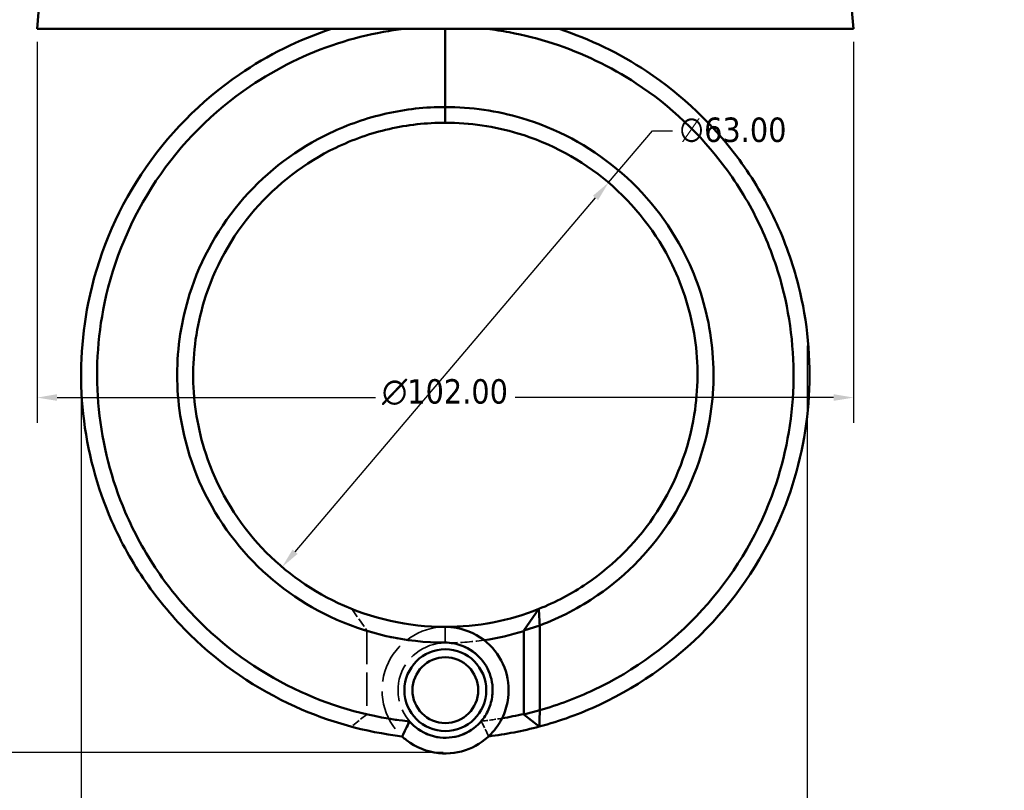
# Model space of a CAD drawing. Header units: millimetres. Extents: x 0 to 926, y 0 to 950.
# Tile 4 of 16: x 334 to 457, y 267 to 363. Entities that reach past the tile are written whole.
import ezdxf

# ---------------------------------------------------------------- set-up
doc = ezdxf.new("R2010")
doc.units = ezdxf.units.MM
doc.linetypes.add('DASHED', pattern=[0.2067, 0.1654, -0.0413])
for name, color, linetype, lineweight in [('Dimension (ANSI)', 7, 'Continuous', 25), ('Hidden (ANSI)', 7, 'DASHED', 35), ('Hidden Narrow (ANSI)', 7, 'DASHED', 25), ('Visible (ANSI)', 7, 'Continuous', 50), ('Visible Narrow (ANSI)', 7, 'Continuous', 35)]:
    doc.layers.add(name, color=color, linetype=linetype, lineweight=lineweight)
doc.styles.add('Note Text (ANSI)', font='tahoma.ttf')
doc.dimstyles.new('Default - mm (ANSI)', dxfattribs={"dimtxt": 3.048, "dimasz": 2.5, "dimexe": 3.175, "dimexo": 1.6002, "dimgap": 0.8, "dimtad": 0, "dimtoh": 1, "dimrnd": 1e-08, "dimzin": 4, "dimdsep": 46, "dimtxsty": 'Note Text (ANSI)', "dimcen": 0.09, "dimdle": 10, "dimclrd": 256, "dimclre": 256, "dimclrt": 256, "dimadec": 1, "dimazin": 1, "dimtfac": 1, "dimtofl": 0, "dimtmove": 0, "dimatfit": 3, "dimfxl": 1, "dimtolj": 1, "dimtzin": 4, "dimlwd": -1, "dimlwe": -1, "dimarcsym": 0})

# ---------------------------------------------------------------- blocks, each defined once
blk = doc.blocks.new('*D6')
at = {"layer": 'Defpoints', "color": 0, "transparency": 16777216}
for p in [(407.69, 342.88), (366.92, 294.85)]:
    blk.add_point(p, dxfattribs=at)
at = {"layer": 'Dimension (ANSI)', "transparency": 16777216}
for p, q in [((407.69, 342.88), (413.2, 349.37)), ((413.2, 349.37), (415.7, 349.37)), ((368.54, 296.76), (406.07, 340.97))]:
    blk.add_line(p, q, dxfattribs=at)
for points in [[(405.75, 341.24), (406.39, 340.7), (407.69, 342.88)], [(368.22, 297.03), (368.85, 296.49), (366.92, 294.85)]]:
    blk.add_solid(points, dxfattribs=at)
at = {"layer": 'Dimension (ANSI)', "transparency": 16777216, "insert": (416.5, 351.01), "char_height": 3.048, "attachment_point": 1, "style": 'Note Text (ANSI)'}
blk.add_mtext('\\A1;∅63.00', dxfattribs=at)
blk = doc.blocks.new('*D7')
at = {"layer": 'Defpoints', "color": 0, "transparency": 16777216}
for p in [(432.5, 324.1), (341.81, 318.86), (432.5, 181.98)]:
    blk.add_point(p, dxfattribs=at)
at = {"layer": 'Dimension (ANSI)', "transparency": 16777216}
for p, q in [((432.5, 322.5), (432.5, 178.8)), ((341.81, 317.26), (341.81, 178.8)), ((344.31, 181.98), (430, 181.98)), ((432.5, 181.98), (445.95, 181.98))]:
    blk.add_line(p, q, dxfattribs=at)
for points in [[(344.31, 182.39), (344.31, 181.56), (341.81, 181.98)], [(430, 182.39), (430, 181.56), (432.5, 181.98)]]:
    blk.add_solid(points, dxfattribs=at)
at = {"layer": 'Dimension (ANSI)', "transparency": 16777216, "insert": (446.75, 183.56), "char_height": 3.048, "attachment_point": 1, "style": 'Note Text (ANSI)'}
blk.add_mtext('\\A1;90.70', dxfattribs=at)
blk = doc.blocks.new('*D8')
at = {"layer": 'Defpoints', "color": 0, "transparency": 16777216}
for p in [(243.33, 502.54), (372.01, 502.54), (388.63, 271.66)]:
    blk.add_point(p, dxfattribs=at)
at = {"layer": 'Dimension (ANSI)', "transparency": 16777216}
for p, q in [((370.41, 502.54), (240.16, 502.54)), ((243.33, 500.04), (243.33, 453.61)), ((243.33, 274.16), (243.33, 439.7)), ((387.03, 271.66), (240.16, 271.66))]:
    blk.add_line(p, q, dxfattribs=at)
for points in [[(242.91, 500.04), (243.75, 500.04), (243.33, 502.54)], [(242.91, 274.16), (243.75, 274.16), (243.33, 271.66)]]:
    blk.add_solid(points, dxfattribs=at)
at = {"layer": 'Dimension (ANSI)', "transparency": 16777216, "insert": (241.74, 440.5), "char_height": 3.048, "attachment_point": 1, "rotation": 90, "style": 'Note Text (ANSI)'}
blk.add_mtext('\\A1;230.89', dxfattribs=at)
blk = doc.blocks.new('*D11')
at = {"layer": 'Defpoints', "color": 0, "transparency": 16777216}
for p in [(336.31, 362.09), (438.31, 362.09), (336.31, 316.02)]:
    blk.add_point(p, dxfattribs=at)
at = {"layer": 'Dimension (ANSI)', "transparency": 16777216}
for p, q in [((336.31, 360.49), (336.31, 312.85)), ((438.31, 360.49), (438.31, 312.85)), ((338.81, 316.02), (378.59, 316.02)), ((435.81, 316.02), (396.02, 316.02))]:
    blk.add_line(p, q, dxfattribs=at)
for points in [[(338.81, 316.44), (338.81, 315.61), (336.31, 316.02)], [(435.81, 316.44), (435.81, 315.61), (438.31, 316.02)]]:
    blk.add_solid(points, dxfattribs=at)
at = {"layer": 'Dimension (ANSI)', "transparency": 16777216, "insert": (379.39, 318.32), "char_height": 3.048, "attachment_point": 1, "style": 'Note Text (ANSI)'}
blk.add_mtext('\\A1;{\\fAIGDT|b0|i0;\\H3.0480;\\ln}\\fTahoma|b0|i0;\\H3.0480;102.00', dxfattribs=at)

msp = doc.modelspace()

# ---------------------------------------------------------------- linework, layer by layer
at = {"layer": 'Hidden (ANSI)', "ltscale": 7.219399}
msp.add_line((375.625, 289.61), (377.505, 286.928), dxfattribs=at)
at = {"layer": 'Hidden (ANSI)', "ltscale": 25.029524}
msp.add_line((377.505, 286.83), (377.505, 276.483), dxfattribs=at)
at = {"layer": 'Hidden (ANSI)', "ltscale": 5.996489}
msp.add_line((377.505, 276.432), (375.562, 274.906), dxfattribs=at)
at = {"layer": 'Hidden (ANSI)', "ltscale": 24.057695}
msp.add_arc((387.305, 318.864), 33.5, 252.99008, 270, dxfattribs=at)
at = {"layer": 'Hidden (ANSI)', "ltscale": 30.457766}
msp.add_arc((387.305, 279.454), 7.91, 90, 226.80624, dxfattribs=at)
at = {"layer": 'Hidden (ANSI)', "ltscale": 28.598455}
for start, end in [(90, 319.23357), (220.76643, 90)]:
    msp.add_arc((387.305, 279.454), 5.91, start, end, dxfattribs=at)
at = {"layer": 'Hidden (ANSI)', "ltscale": 9.24036}
msp.add_arc((387.305, 318.864), 33.5, 270, 278.29747, dxfattribs=at)
at = {"layer": 'Hidden (ANSI)', "ltscale": 10.286809}
msp.add_arc((387.305, 318.864), 43.5, 256.98022, 264.09387, dxfattribs=at)
at = {"layer": 'Hidden (ANSI)', "ltscale": 5.022753}
msp.add_arc((387.305, 318.864), 43.5, 275.90613, 279.37955, dxfattribs=at)
at = {"layer": 'Hidden (ANSI)', "ltscale": 0.257482}
msp.add_rational_spline([(377.505, 286.83), (377.505, 286.879), (377.505, 286.928)], [2.37904121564, 2.38161535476, 2.38418719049], degree=2, dxfattribs=at)
at = {"layer": 'Hidden (ANSI)', "ltscale": 0.133836}
msp.add_rational_spline([(377.505, 276.432), (377.505, 276.458), (377.505, 276.483)], [1.53446876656, 1.53517523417, 1.53588151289], degree=2, dxfattribs=at)
at = {"layer": 'Hidden (ANSI)', "ltscale": 5.559468}
for points in [[(381.891, 273.688), (382.186, 274.321), (382.502, 274.969), (382.829, 275.595)], [(391.781, 275.595), (392.108, 274.969), (392.424, 274.321), (392.719, 273.688)]]:
    msp.add_open_spline(points, degree=3, dxfattribs=at)
at = {"layer": 'Hidden Narrow (ANSI)', "ltscale": 0.090959}
msp.add_line((387.305, 285.366), (387.305, 285.4), dxfattribs=at)
at = {"layer": 'Visible (ANSI)'}
for p, q in [((337.1, 371.177), (336.305, 362.089)), ((437.51, 371.177), (438.305, 362.089)), ((336.305, 362.089), (438.305, 362.089)), ((387.305, 362.089), (387.305, 352.327)), ((387.305, 352.327), (387.305, 362.089)), ((387.305, 350.364), (387.305, 352.327)), ((387.305, 352.327), (387.305, 350.364)), ((397.105, 286.928), (398.985, 289.61)), ((399.105, 287.547), (397.105, 286.928)), ((397.105, 286.928), (397.105, 276.432)), ((399.105, 276.959), (399.105, 287.547)), ((397.105, 276.432), (399.105, 276.959)), ((399.048, 274.906), (397.105, 276.432))]:
    msp.add_line(p, q, dxfattribs=at)
for radius in [5.11, 4.11]:
    msp.add_circle((387.305, 279.454), radius, dxfattribs=at)
for radius, start, end in [(31.5, 270, 291.76464), (33.5, 278.29747, 287.00992), (43.5, 279.37955, 283.01978), (45.5, 276.83394, 284.95679)]:
    msp.add_arc((387.305, 318.864), radius, start, end, dxfattribs=at)
for points, knots in [([(373.098, 362.089), (369.015, 360.748), (365.126, 358.824), (356.73, 353.07), (352.536, 348.794), (346.096, 339.017), (343.841, 333.528), (341.782, 323.271), (341.571, 318.584), (342.068, 313.979), (342.566, 309.374), (343.771, 304.852), (346.789, 297.957), (348.209, 295.409), (351.506, 290.632), (353.382, 288.403), (359.252, 282.649), (363.706, 279.602), (372.771, 275.499), (377.289, 274.239), (381.891, 273.688)], [0.3148891, 0.3148891, 0.3148891, 0.3148891, 0.5959469, 0.5959469, 0.9813053, 0.9813053, 1.3643086, 1.3643086, 1.6699392, 1.6699392, 1.6699392, 1.9755698, 1.9755698, 2.1678181, 2.1678181, 2.3600664, 2.3600664, 2.7130166, 2.7130166, 3.0212811, 3.0212811, 3.0212811, 3.0212811]), ([(382.841, 275.557), (378.148, 276.041), (373.534, 277.297), (364.588, 281.384), (360.313, 284.34), (354.699, 289.911), (352.909, 292.067), (349.771, 296.682), (348.425, 299.141), (345.578, 305.785), (344.459, 310.134), (344.019, 314.551), (343.58, 318.969), (343.821, 323.453), (345.871, 333.242), (348.066, 338.462), (354.266, 347.732), (358.279, 351.77), (366.276, 357.194), (369.971, 359.003), (373.843, 360.265), (375.72, 360.876), (377.638, 361.359), (380.417, 361.861), (381.258, 361.988), (382.102, 362.089)], [-3.038705, -3.038705, -3.038705, -3.038705, -2.7130166, -2.7130166, -2.3600664, -2.3600664, -2.1678181, -2.1678181, -1.9755698, -1.9755698, -1.6699392, -1.6699392, -1.6699392, -1.3643086, -1.3643086, -0.9813053, -0.9813053, -0.5959469, -0.5959469, -0.3148891, -0.3148891, -0.3148891, -0.1786983, -0.1786983, -0.1200012, -0.1200012, -0.1200012, -0.1200012]), ([(392.508, 362.089), (393.435, 361.978), (394.357, 361.836), (397.133, 361.318), (398.969, 360.85), (400.767, 360.265), (404.429, 359.072), (407.932, 357.39), (415.42, 352.477), (419.189, 348.918), (423.887, 342.586), (425.327, 340.196), (427.728, 335.185), (428.689, 332.564), (430.513, 325.58), (430.973, 321.111), (430.75, 316.676), (430.527, 312.241), (429.621, 307.842), (426.13, 298.451), (423.169, 293.603), (415.597, 285.313), (410.964, 281.895), (403.681, 278.458), (401.42, 277.612), (399.105, 276.959)], [-3.0215915, -3.0215915, -3.0215915, -3.0215915, -2.9571845, -2.9571845, -2.8267036, -2.8267036, -2.8267036, -2.5609338, -2.5609338, -2.2090074, -2.2090074, -2.0176398, -2.0176398, -1.8262723, -1.8262723, -1.5205589, -1.5205589, -1.5205589, -1.2148456, -1.2148456, -0.8305694, -0.8305694, -0.4409316, -0.4409316, -0.2749359, -0.2749359, -0.2749359, -0.2749359]), ([(399.048, 274.906), (401.63, 275.595), (404.151, 276.513), (411.885, 280.128), (416.714, 283.652), (424.64, 292.219), (427.757, 297.238), (431.471, 306.99), (432.455, 311.568), (432.727, 316.195), (432.999, 320.822), (432.559, 325.496), (430.71, 332.821), (429.726, 335.574), (427.249, 340.847), (425.756, 343.366), (420.868, 350.05), (416.925, 353.819), (409.061, 359.032), (405.373, 360.821), (401.513, 362.089)], [0.2632913, 0.2632913, 0.2632913, 0.2632913, 0.4409316, 0.4409316, 0.8305694, 0.8305694, 1.2148456, 1.2148456, 1.5205589, 1.5205589, 1.5205589, 1.8262723, 1.8262723, 2.0176398, 2.0176398, 2.2090074, 2.2090074, 2.5609338, 2.5609338, 2.8267036, 2.8267036, 2.8267036, 2.8267036]), ([(387.305, 352.327), (384.822, 352.327), (382.34, 352.05), (377.497, 350.956), (375.137, 350.14), (368.813, 347.13), (365.133, 344.352), (359.08, 337.477), (356.752, 333.349), (354.33, 325.677), (353.805, 322.271), (353.805, 318.864), (353.805, 315.458), (354.33, 312.052), (356.752, 304.38), (359.08, 300.252), (365.133, 293.377), (368.813, 290.599), (377.377, 286.523), (382.34, 285.402), (387.305, 285.402)], [-3.1415927, -3.1415927, -3.1415927, -3.1415927, -2.919504, -2.919504, -2.6974153, -2.6974153, -2.2926481, -2.2926481, -1.8765384, -1.8765384, -1.5707963, -1.5707963, -1.5707963, -1.2650543, -1.2650543, -0.8489446, -0.8489446, -0.4441773, -0.4441773, 0, 0, 0, 0]), ([(399.105, 287.547), (401.65, 288.503), (404.077, 289.77), (410.039, 293.875), (413.233, 297.2), (418.122, 304.945), (419.768, 309.389), (420.943, 317.339), (420.923, 320.775), (420.388, 324.13), (419.853, 327.485), (418.802, 330.758), (415.214, 337.945), (412.27, 341.655), (405.228, 347.491), (401.17, 349.658), (393.755, 351.858), (390.53, 352.327), (387.305, 352.327)], [-2.7820056, -2.7820056, -2.7820056, -2.7820056, -2.5387317, -2.5387317, -2.1338025, -2.1338025, -1.7175085, -1.7175085, -1.4126154, -1.4126154, -1.4126154, -1.1077222, -1.1077222, -0.6920741, -0.6920741, -0.2884674, -0.2884674, 0, 0, 0, 0]), ([(387.305, 287.364), (382.7, 287.364), (378.096, 288.39), (370.117, 292.135), (366.671, 294.693), (360.962, 301.058), (358.738, 304.896), (356.381, 312.071), (355.847, 315.269), (355.808, 318.479), (355.768, 321.689), (356.223, 324.91), (358.428, 332.19), (360.591, 336.126), (366.271, 342.7), (369.747, 345.368), (375.741, 348.26), (377.982, 349.045), (382.583, 350.098), (384.944, 350.364), (387.305, 350.364)], [0, 0, 0, 0, 0.4441773, 0.4441773, 0.8489446, 0.8489446, 1.2650543, 1.2650543, 1.5707963, 1.5707963, 1.5707963, 1.8765384, 1.8765384, 2.2926481, 2.2926481, 2.6974153, 2.6974153, 2.919504, 2.919504, 3.1415927, 3.1415927, 3.1415927, 3.1415927]), ([(387.305, 350.364), (390.372, 350.364), (393.438, 349.913), (400.48, 347.796), (404.326, 345.713), (410.967, 340.12), (413.724, 336.571), (417.047, 329.73), (418.003, 326.623), (418.47, 323.45), (418.937, 320.276), (418.914, 317.038), (417.719, 309.574), (416.123, 305.424), (411.475, 298.227), (408.466, 295.154), (403.105, 291.519), (401.09, 290.45), (398.985, 289.61)], [0, 0, 0, 0, 0.2884674, 0.2884674, 0.6920741, 0.6920741, 1.1077222, 1.1077222, 1.4126154, 1.4126154, 1.4126154, 1.7175085, 1.7175085, 2.1338025, 2.1338025, 2.5387317, 2.5387317, 2.7570584, 2.7570584, 2.7570584, 2.7570584]), ([(399.105, 287.547), (399.084, 287.889), (399.064, 288.233), (399.024, 288.92), (399.004, 289.265), (398.985, 289.61)], [-0.31746243, -0.31746243, -0.31746243, -0.31746243, -0.15890711, -0.15890711, 0, 0, 0, 0]), ([(381.891, 273.688), (382.073, 273.517), (382.263, 273.355), (383.62, 272.302), (385.023, 271.743), (387.749, 271.452), (389.063, 271.634), (391.401, 272.577), (392.436, 273.307), (393.768, 274.828), (394.197, 275.493), (394.52, 276.212), (394.843, 276.93), (395.06, 277.703), (395.312, 279.766), (395.154, 281.089), (394.226, 283.488), (393.476, 284.568), (391.444, 286.341), (390.118, 286.983), (388.251, 287.322), (387.778, 287.364), (387.305, 287.364)], [-3.930402, -3.930402, -3.930402, -3.930402, -3.832456, -3.832456, -3.2534201, -3.2534201, -2.7386551, -2.7386551, -2.2519338, -2.2519338, -1.947733, -1.947733, -1.947733, -1.6435322, -1.6435322, -1.1568109, -1.1568109, -0.6861967, -0.6861967, -0.1708723, -0.1708723, 0, 0, 0, 0]), ([(387.305, 285.402), (387.64, 285.402), (387.974, 285.373), (389.298, 285.145), (390.249, 284.712), (391.754, 283.479), (392.334, 282.716), (393.1, 280.973), (393.27, 279.988), (393.155, 278.414), (393.018, 277.816), (392.796, 277.254), (392.573, 276.691), (392.264, 276.163), (391.278, 274.946), (390.489, 274.353), (388.68, 273.582), (387.651, 273.431), (385.523, 273.67), (384.434, 274.131), (383.298, 275.071), (383.059, 275.304), (382.841, 275.557)], [0, 0, 0, 0, 0.1708723, 0.1708723, 0.6861967, 0.6861967, 1.1568109, 1.1568109, 1.6435322, 1.6435322, 1.947733, 1.947733, 1.947733, 2.2519338, 2.2519338, 2.7386551, 2.7386551, 3.2534201, 3.2534201, 3.832456, 3.832456, 4.000852, 4.000852, 4.000852, 4.000852]), ([(399.048, 274.906), (399.058, 275.248), (399.068, 275.59), (399.087, 276.274), (399.096, 276.617), (399.105, 276.959)], [-0.26029679, -0.26029679, -0.26029679, -0.26029679, -0.13020283, -0.13020283, 0, 0, 0, 0]), ([(382.841, 275.557), (382.682, 275.249), (382.526, 274.938), (382.22, 274.315), (382.069, 273.999), (381.921, 273.684)], [-0.2644332, -0.2644332, -0.2644332, -0.2644332, -0.13294016, -0.13294016, 0, 0, 0, 0])]:
    msp.add_open_spline(points, degree=3, knots=knots, dxfattribs=at)
msp.add_open_spline([(381.921, 273.684), (381.911, 273.685), (381.901, 273.687), (381.891, 273.688)], degree=3, dxfattribs=at)
at = {"layer": 'Visible Narrow (ANSI)'}
msp.add_line((387.305, 285.5), (387.305, 287.266), dxfattribs=at)

# ---------------------------------------------------------------- dimensions: what is measured, and where the dimension line sits
at = {"layer": 'Dimension (ANSI)'}
for base, p1, p2, angle, override, picture, middle in [((243.331, 502.544), (388.63, 271.657), (372.005, 502.544), 90, {"dimgap": 0.8, "dimtoh": 0, "dimdec": 2, "dimtol": 0, "dimlim": 0, "dimtp": 0, "dimtm": 0, "dimtdec": 2, "dimatfit": 1}, '*D8', (243.331, 446.656)), ((432.503, 181.978), (341.806, 318.864), (432.503, 324.097), 180, {"dimgap": 0.8, "dimtoh": 0, "dimdec": 2, "dimtol": 0, "dimlim": 0, "dimtp": 0, "dimtm": 0, "dimtdec": 2, "dimatfit": 2}, '*D7', (451.806, 181.978))]:
    dim = msp.add_linear_dim(base=base, p1=p1, p2=p2, angle=angle, dimstyle='Default - mm (ANSI)', override=override, dxfattribs=at)
    dim.commit()
    dim.dimension.update_dxf_attribs({"geometry": picture, "text_midpoint": middle, "dimtype": 160})
dim = msp.add_linear_dim(base=(336.305, 316.023), p1=(438.305, 362.089), p2=(336.305, 362.089), angle=180, text='{\\fAIGDT|b0|i0;\\H3.0480;\\ln}\\fTahoma|b0|i0;\\H3.0480;<>', dimstyle='Default - mm (ANSI)', override={"dimgap": 0.8, "dimtoh": 0, "dimdec": 2, "dimtol": 0, "dimlim": 0, "dimtp": 0, "dimtm": 0, "dimtdec": 2, "dimatfit": 1}, dxfattribs=at)
dim.commit()
dim.dimension.update_dxf_attribs({"geometry": '*D11', "text_midpoint": (387.305, 316.023), "dimtype": 160})
dim = msp.add_diameter_dim_2p(p1=(366.919, 294.85), p2=(407.69, 342.879), dimstyle='Default - mm (ANSI)', override={"dimgap": 0.8, "dimtih": 1, "dimdec": 2, "dimlfac": 0.999996, "dimtol": 0, "dimlim": 0, "dimtp": 0, "dimtm": 0, "dimtdec": 2, "dimtofl": 1, "dimatfit": 2}, dxfattribs=at)
dim.commit()
dim.dimension.update_dxf_attribs({"geometry": '*D6', "text_midpoint": (423.194, 349.367), "dimtype": 163})

doc.saveas('drawing.dxf')
